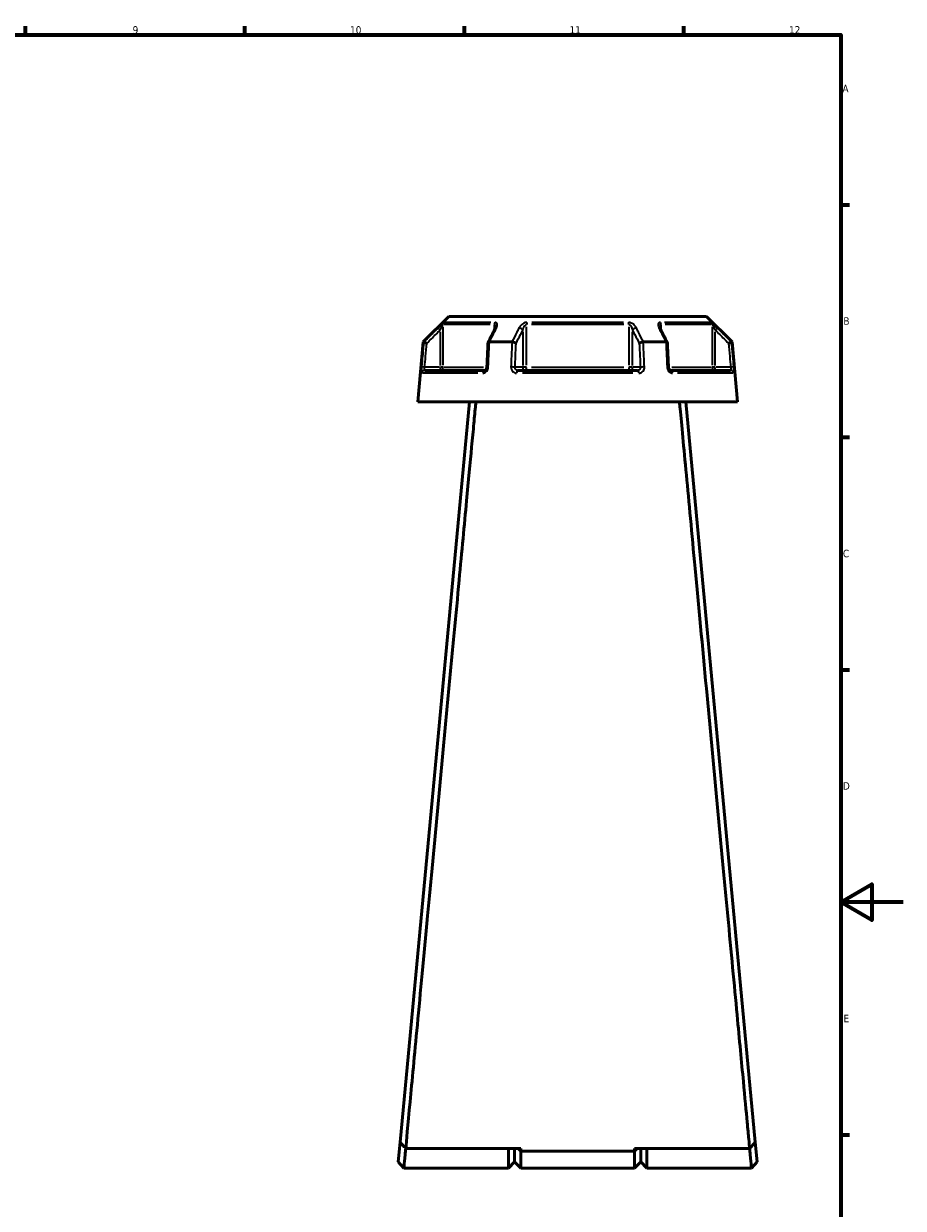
# Model space of a CAD drawing. Header units: millimetres. Extents: x 0 to 949, y -372 to 915.
# Tile 11 of 13: x 560 to 841, y 199 to 578. Entities that reach past the tile are written whole.
import ezdxf

# ---------------------------------------------------------------- set-up
doc = ezdxf.new("R2010")
doc.units = ezdxf.units.MM
for name, color, linetype, lineweight in [('Border (ANSI)', 7, 'Continuous', 70), ('Visible (ANSI)', 7, 'Continuous', 50), ('Visible Narrow (ANSI)', 7, 'Continuous', 35)]:
    doc.layers.add(name, color=color, linetype=linetype, lineweight=lineweight)
doc.styles.add('Note Text (ANSI)', font='tahoma.ttf')

# ---------------------------------------------------------------- blocks, each defined once
blk = doc.blocks.new('Borders Default Border')
at = {"layer": 'Border (ANSI)'}
for p, q in [((560.67, 574), (560.67, 576.8)), ((630.75, 574), (630.75, 576.8)), ((700.83, 574), (700.83, 576.8)), ((770.92, 574), (770.92, 576.8)), ((821, 519.75), (823.8, 519.75)), ((821, 445.5), (823.8, 445.5)), ((821, 371.25), (823.8, 371.25)), ((821, 222.75), (823.8, 222.75))]:
    blk.add_line(p, q, dxfattribs=at)
at = {"layer": 'Border (ANSI)', "flags": 128}
for points in [[(20, 20), (20, 574), (821, 574), (821, 20), (20, 20)], [(841, 297), (821, 297), (831, 302.77), (831, 291.23), (821, 297)]]:
    blk.add_lwpolyline(points, dxfattribs=at)
at = {"layer": 'Border (ANSI)', "color": 5, "true_color": 0x0000ff, "char_height": 2.4, "attachment_point": 7, "style": 'Note Text (ANSI)'}
for s, insert in [('9', (594.92, 574.35)), ('10', (664.35, 574.35)), ('11', (734.43, 574.4)), ('12', (804.52, 574.4)), ('A', (821.58, 555.68)), ('B', (821.87, 481.43)), ('C', (821.71, 407.13)), ('D', (821.72, 332.93)), ('E', (821.91, 258.68))]:
    blk.add_mtext(s, dxfattribs=dict(at, insert=insert))

msp = doc.modelspace()

# ---------------------------------------------------------------- linework, layer by layer
at = {"layer": 'Visible (ANSI)'}
for p, q in [((695.86, 484.1), (687.69, 475.94)), ((695.86, 484.1), (778.19, 484.1)), ((778.19, 484.1), (786.36, 475.94)), ((687.69, 475.94), (686.03, 456.87)), ((687.69, 475.94), (687.87, 475.94)), ((708.85, 475.94), (716.05, 475.94)), ((758, 475.94), (765.21, 475.94)), ((786.18, 475.94), (786.36, 475.94)), ((786.36, 475.94), (788.03, 456.87)), ((688.2, 466.87), (707.33, 466.87)), ((717.89, 466.87), (756.16, 466.87)), ((766.72, 466.87), (785.86, 466.87)), ((702.53, 456.87), (680.3, 220.38)), ((686.03, 456.87), (788.03, 456.87)), ((793.75, 220.38), (771.53, 456.87)), ((680.3, 220.38), (679.71, 214.1)), ((794.34, 214.1), (793.75, 220.38)), ((718.9, 218.36), (682.11, 218.36)), ((714.9, 212.1), (714.9, 218.36)), ((716.9, 218.36), (716.9, 214.1)), ((716.9, 214.1), (716.9, 218.36)), ((718.02, 218.36), (718.9, 217.52)), ((718.9, 218.36), (718.9, 217.52)), ((718.9, 217.52), (718.9, 212.1)), ((755.15, 217.52), (718.9, 217.52)), ((791.94, 218.36), (755.15, 218.36)), ((756.03, 218.36), (755.15, 217.52)), ((755.15, 217.52), (755.15, 218.36)), ((755.15, 212.1), (755.15, 217.52)), ((757.15, 214.1), (757.15, 218.36)), ((757.15, 218.36), (757.15, 214.1)), ((759.15, 218.36), (759.15, 212.1)), ((681.53, 212.1), (679.71, 214.1)), ((714.9, 212.1), (681.53, 212.1)), ((716.9, 214.1), (714.9, 212.1)), ((716.9, 214.1), (718.9, 212.1)), ((755.15, 212.1), (718.9, 212.1)), ((757.15, 214.1), (755.15, 212.1)), ((757.15, 214.1), (759.15, 212.1)), ((792.53, 212.1), (759.15, 212.1)), ((794.34, 214.1), (792.53, 212.1))]:
    msp.add_line(p, q, dxfattribs=at)
for centre, major_axis, ratio, start_param, end_param in [((6939.14, -11597.89), (204.22, -17045.28), 0.508867, 3.918816, 3.919183), ((-5349.19, -11370.52), (201.71, 16724.34), 0.508925, 5.505632, 5.506006)]:
    msp.add_ellipse(centre, major_axis=major_axis, ratio=ratio, start_param=start_param, end_param=end_param, dxfattribs=at)
for points, knots in [([(710.78, 480.7), (710.78, 480.69), (710.78, 480.67), (710.77, 480.62), (710.77, 480.59), (710.75, 480.52), (710.74, 480.49), (710.71, 480.41), (710.7, 480.36), (710.66, 480.28), (710.64, 480.23), (710.62, 480.18)], [0.2026599, 0.2026599, 0.2026599, 0.2026599, 0.2312111, 0.2312111, 0.2597623, 0.2597623, 0.2883136, 0.2883136, 0.3168648, 0.3168648, 0.345416, 0.345416, 0.345416, 0.345416]), ([(763.43, 480.18), (763.41, 480.23), (763.39, 480.28), (763.35, 480.36), (763.34, 480.41), (763.31, 480.49), (763.3, 480.52), (763.29, 480.59), (763.28, 480.62), (763.27, 480.67), (763.27, 480.69), (763.27, 480.7)], [0, 0, 0, 0, 0.0285514, 0.0285514, 0.0571028, 0.0571028, 0.0856542, 0.0856542, 0.1142056, 0.1142056, 0.1427569, 0.1427569, 0.1427569, 0.1427569]), ([(688.83, 475.49), (688.83, 475.49), (688.83, 475.49), (688.71, 475.54), (688.59, 475.6), (688.37, 475.7), (688.27, 475.75), (688.09, 475.83), (688.02, 475.87), (687.91, 475.92), (687.88, 475.93), (687.87, 475.94)], [-0.1539536, -0.1539536, -0.1539536, -0.1539536, -0.1534779, -0.1534779, -0.1142003, -0.1142003, -0.0754364, -0.0754364, -0.0369534, -0.0369534, 0, 0, 0, 0]), ([(708.39, 475.71), (708.36, 475.19), (708.34, 474.67), (708.3, 473.63), (708.27, 473.11), (708.23, 472.08), (708.2, 471.56), (708.16, 470.52), (708.14, 470), (708.09, 468.96), (708.07, 468.44), (708.05, 467.92)], [0.7190295, 0.7190295, 0.7190295, 0.7190295, 0.8754989, 0.8754989, 1.0319683, 1.0319683, 1.1884377, 1.1884377, 1.3449072, 1.3449072, 1.5013766, 1.5013766, 1.5013766, 1.5013766]), ([(708.82, 475.94), (708.72, 475.93), (708.64, 475.92), (708.49, 475.87), (708.44, 475.83), (708.4, 475.77), (708.39, 475.74), (708.39, 475.71)], [-0.15383747, -0.15383747, -0.15383747, -0.15383747, -0.11679744, -0.11679744, -0.078224, -0.078224, -0.05525544, -0.05525544, -0.05525544, -0.05525544]), ([(717.35, 475.49), (717.35, 475.49), (717.34, 475.49), (717.28, 475.54), (717.2, 475.6), (717.02, 475.7), (716.91, 475.75), (716.67, 475.83), (716.55, 475.87), (716.3, 475.92), (716.18, 475.93), (716.07, 475.94)], [-0.1539536, -0.1539536, -0.1539536, -0.1539536, -0.1534782, -0.1534782, -0.1142004, -0.1142004, -0.0754369, -0.0754369, -0.0369535, -0.0369535, 0, 0, 0, 0]), ([(757.98, 475.94), (757.87, 475.93), (757.75, 475.92), (757.5, 475.87), (757.38, 475.83), (757.14, 475.75), (757.04, 475.7), (756.85, 475.6), (756.77, 475.54), (756.71, 475.49), (756.71, 475.49), (756.71, 475.49)], [-0.1538375, -0.1538375, -0.1538375, -0.1538375, -0.1167974, -0.1167974, -0.078224, -0.078224, -0.0393698, -0.0393698, 0, 0, 0.0004765, 0.0004765, 0.0004765, 0.0004765]), ([(765.66, 475.71), (765.66, 475.74), (765.65, 475.77), (765.61, 475.83), (765.56, 475.87), (765.42, 475.92), (765.33, 475.93), (765.23, 475.94)], [-0.09835181, -0.09835181, -0.09835181, -0.09835181, -0.07543689, -0.07543689, -0.03695354, -0.03695354, 0, 0, 0, 0]), ([(766.01, 467.92), (765.98, 468.44), (765.96, 468.96), (765.92, 470), (765.89, 470.52), (765.85, 471.56), (765.82, 472.08), (765.78, 473.11), (765.76, 473.63), (765.71, 474.67), (765.69, 475.19), (765.66, 475.71)], [1.2046153, 1.2046153, 1.2046153, 1.2046153, 1.3610848, 1.3610848, 1.5175542, 1.5175542, 1.6740236, 1.6740236, 1.830493, 1.830493, 1.9869624, 1.9869624, 1.9869624, 1.9869624]), ([(785.22, 475.49), (785.22, 475.49), (785.22, 475.49), (785.34, 475.54), (785.46, 475.6), (785.68, 475.7), (785.78, 475.75), (785.96, 475.83), (786.03, 475.87), (786.14, 475.92), (786.17, 475.93), (786.18, 475.94)], [-0.0004767, -0.0004767, -0.0004767, -0.0004767, 0, 0, 0.0393696, 0.0393696, 0.0782243, 0.0782243, 0.1167973, 0.1167973, 0.1538372, 0.1538372, 0.1538372, 0.1538372]), ([(708.05, 467.92), (708.04, 467.82), (708.03, 467.72), (707.98, 467.53), (707.94, 467.44), (707.86, 467.27), (707.81, 467.2), (707.71, 467.07), (707.66, 467.02), (707.55, 466.94), (707.5, 466.92), (707.4, 466.88), (707.36, 466.87), (707.33, 466.87)], [0, 0, 0, 0, 0.05067, 0.05067, 0.1008469, 0.1008469, 0.1507669, 0.1507669, 0.2013876, 0.2013876, 0.2558643, 0.2558643, 0.3148109, 0.3148109, 0.3148109, 0.3148109]), ([(766.72, 466.87), (766.69, 466.87), (766.64, 466.88), (766.53, 466.92), (766.47, 466.96), (766.35, 467.06), (766.3, 467.12), (766.2, 467.26), (766.15, 467.34), (766.08, 467.52), (766.05, 467.61), (766.02, 467.78), (766.01, 467.85), (766.01, 467.92)], [0, 0, 0, 0, 0.0629627, 0.0629627, 0.1259254, 0.1259254, 0.1789306, 0.1789306, 0.2291594, 0.2291594, 0.2791074, 0.2791074, 0.3148135, 0.3148135, 0.3148135, 0.3148135]), ([(682.11, 218.36), (682.33, 220.6), (682.8, 225.69), (684.13, 239.76), (684.91, 248.08), (686.79, 268.05), (687.9, 279.87), (690.17, 303.99), (691.31, 316.1), (692.46, 328.4), (693.04, 334.55), (693.62, 340.74), (694.78, 353.08), (695.36, 359.22), (696.49, 371.31), (697.05, 377.26), (698.14, 388.84), (698.67, 394.47), (699.61, 404.46), (700.02, 408.89), (700.82, 417.34), (701.19, 421.37), (702.16, 431.61), (702.7, 437.38), (703.42, 445.1), (703.66, 447.61), (704.08, 452.09), (704.26, 454.06), (704.46, 456.14), (704.49, 456.51), (704.53, 456.87)], [0.147756, 0.147756, 0.147756, 0.147756, 0.520565, 0.520565, 0.839746, 0.839746, 1.176353, 1.176353, 1.477652, 1.477652, 1.477652, 1.628301, 1.628301, 1.77895, 1.77895, 1.9296, 1.9296, 2.080249, 2.080249, 2.208301, 2.208301, 2.336353, 2.336353, 2.554041, 2.554041, 2.675173, 2.675173, 2.796304, 2.796304, 2.824508, 2.824508, 2.824508, 2.824508]), ([(769.53, 456.87), (769.59, 456.17), (769.66, 455.41), (770.21, 449.57), (770.89, 442.37), (772.53, 424.89), (773.48, 414.79), (775.63, 391.79), (776.86, 378.76), (779.26, 353.17), (780.43, 340.7), (781.59, 328.4), (782.17, 322.25), (782.74, 316.15), (783.87, 304.17), (784.42, 298.29), (785.49, 286.9), (786.01, 281.39), (787, 270.84), (787.47, 265.81), (788.3, 257.05), (788.66, 253.25), (789.33, 246.13), (789.64, 242.82), (790.41, 234.61), (790.82, 230.24), (791.35, 224.61), (791.52, 222.8), (791.78, 220.07), (791.87, 219.07), (791.94, 218.36)], [-2.824508, -2.824508, -2.824508, -2.824508, -2.769571, -2.769571, -2.433798, -2.433798, -2.115286, -2.115286, -1.77895, -1.77895, -1.477652, -1.477652, -1.477652, -1.327002, -1.327002, -1.176353, -1.176353, -1.025704, -1.025704, -0.875054, -0.875054, -0.747002, -0.747002, -0.61895, -0.61895, -0.401262, -0.401262, -0.266266, -0.266266, -0.147756, -0.147756, -0.147756, -0.147756]), ([(682.11, 218.36), (681.81, 218.7), (681.51, 219.03), (680.91, 219.71), (680.61, 220.04), (680.3, 220.38)], [-0.2710257, -0.2710257, -0.2710257, -0.2710257, -0.135519, -0.135519, 0, 0, 0, 0]), ([(793.75, 220.38), (793.45, 220.04), (793.15, 219.71), (792.54, 219.03), (792.24, 218.7), (791.94, 218.36)], [-0.2710257, -0.2710257, -0.2710257, -0.2710257, -0.1355066, -0.1355066, 0, 0, 0, 0]), ([(681.53, 212.11), (681.53, 212.11), (681.55, 212.36), (681.66, 213.56), (681.78, 214.78), (681.99, 216.99), (682.05, 217.65), (682.12, 218.36)], [-3.1415927, -3.1415927, -3.1415927, -3.1415927, -2.8090072, -2.8090072, -2.3277113, -2.3277113, -2.1441044, -2.1441044, -2.1441044, -2.1441044]), ([(791.93, 218.36), (792, 217.65), (792.06, 216.99), (792.27, 214.78), (792.39, 213.56), (792.5, 212.36), (792.53, 212.11), (792.53, 212.11)], [2.1441044, 2.1441044, 2.1441044, 2.1441044, 2.3277113, 2.3277113, 2.8090072, 2.8090072, 3.1415927, 3.1415927, 3.1415927, 3.1415927])]:
    msp.add_open_spline(points, degree=3, knots=knots, dxfattribs=at)
for points in [[(687.87, 475.94), (687.87, 475.94), (687.87, 475.94), (687.87, 475.94)], [(708.82, 475.94), (708.83, 475.94), (708.84, 475.94), (708.85, 475.94)], [(716.05, 475.94), (716.06, 475.94), (716.07, 475.94), (716.07, 475.94)], [(757.98, 475.94), (757.99, 475.94), (757.99, 475.94), (758, 475.94)], [(765.21, 475.94), (765.21, 475.94), (765.22, 475.94), (765.23, 475.94)], [(786.18, 475.94), (786.18, 475.94), (786.18, 475.94), (786.18, 475.94)]]:
    msp.add_open_spline(points, degree=3, dxfattribs=at)
at = {"layer": 'Visible Narrow (ANSI)'}
for p, q in [((694.09, 468.56), (694.09, 480.82)), ((709.09, 481.5), (694.35, 481.5)), ((694.64, 482.21), (709.28, 482.21)), ((710.39, 481.42), (710.39, 479.83)), ((720.72, 468.56), (720.72, 480.82)), ((751.77, 481.5), (722.28, 481.5)), ((722.38, 482.21), (751.67, 482.21)), ((753.33, 480.82), (753.33, 468.56)), ((763.66, 479.83), (763.66, 481.42)), ((764.77, 482.21), (779.41, 482.21)), ((779.7, 481.5), (764.96, 481.5)), ((779.96, 480.82), (779.96, 468.56)), ((692.4, 480.44), (693.04, 479.79)), ((693.1, 479.14), (693.1, 468.47)), ((719.48, 479.14), (719.48, 468.47)), ((754.57, 468.47), (754.57, 479.14)), ((780.95, 468.47), (780.95, 479.14)), ((781.01, 479.79), (781.65, 480.44)), ((688.09, 467.88), (687.18, 467.96)), ((705.15, 465.96), (687.5, 465.96)), ((692.85, 467.87), (688.41, 467.87)), ((693.1, 467.8), (693.1, 466.88)), ((694.08, 467.87), (693.17, 467.87)), ((694.32, 467.87), (706.93, 467.87)), ((719.36, 467.87), (717.14, 467.87)), ((754.68, 465.96), (719.37, 465.96)), ((720.65, 467.87), (719.52, 467.87)), ((722.28, 467.87), (751.77, 467.87)), ((754.54, 467.87), (753.4, 467.87)), ((756.92, 467.87), (754.7, 467.87)), ((767.12, 467.87), (779.73, 467.87)), ((786.56, 465.96), (768.9, 465.96)), ((780.88, 467.87), (779.98, 467.87)), ((780.95, 466.88), (780.95, 467.8)), ((785.64, 467.87), (781.2, 467.87)), ((786.87, 467.96), (785.96, 467.88))]:
    msp.add_line(p, q, dxfattribs=at)
for centre, major_axis, ratio, start_param, end_param in [((695.08, 481.5), (0, -1), 0.990496, 3.966261, 4.673119), ((711.01, 481.5), (0, 1), 0.614363, 0.824668, 1.531526), ((721.1, 481.5), (0, -1), 0.376133, 3.966261, 4.673119), ((752.96, 481.5), (0, 1), 0.376133, 4.751659, 5.458517), ((763.04, 481.5), (0, -1), 0.614363, 1.610066, 2.316925), ((778.97, 481.5), (0, 1), 0.990496, 4.751659, 5.458517), ((711.51, 479.73), (-0.894, 0.449), 0.613699, 5.504894, 6.242223), ((718.61, 479.73), (-0.894, 0.449), 0.613699, 3.902629, 5.257163), ((755.44, 479.73), (-0.894, -0.449), 0.613699, 4.167615, 5.522149), ((762.54, 479.73), (0.894, 0.449), 0.613699, 0.040963, 0.778291), ((688.2, 465.87), (0, 1), 0.992287, 0.074176, 1.409353), ((693.1, 467.87), (0, -1), 0.990496, 0.07854, 1.492257), ((707.33, 465.87), (0, 1), 0.603497, 0.074176, 1.409353), ((709.04, 467.87), (-0.999, 0.044), 0.075742, 5.369153, 6.235078), ((716.15, 467.87), (0.999, -0.044), 0.075742, 0.599633, 1.938295), ((717.89, 465.87), (0, 1), 0.38879, 0.074176, 1.409353), ((720.34, 467.87), (0, -1), 0.866025, 4.790929, 6.204645), ((720.34, 467.87), (0, -1), 0.376133, 0.07854, 1.492257), ((753.71, 467.87), (0, -1), 0.376133, 4.790929, 6.204645), ((753.71, 467.87), (0, -1), 0.866025, 0.07854, 1.492257), ((756.16, 465.87), (0, 1), 0.38879, 4.873832, 6.209009), ((757.91, 467.87), (0.999, 0.044), 0.075742, 1.203298, 2.54196), ((765.01, 467.87), (0.999, 0.044), 0.075742, 0.048107, 0.914032), ((766.72, 465.87), (0, 1), 0.603497, 4.873832, 6.209009), ((780.95, 467.87), (0, -1), 0.990496, 4.790929, 6.204645), ((785.86, 465.87), (0, 1), 0.992287, 4.873832, 6.209009)]:
    msp.add_ellipse(centre, major_axis=major_axis, ratio=ratio, start_param=start_param, end_param=end_param, dxfattribs=at)
for points, knots in [([(694.38, 482.21), (694.35, 482.21), (694.27, 482.17), (693.94, 481.92), (693.59, 481.59), (692.95, 480.99), (692.67, 480.72), (692.39, 480.44)], [-0.3454164, -0.3454164, -0.3454164, -0.3454164, -0.2762086, -0.2762086, -0.1173418, -0.1173418, 0, 0, 0, 0]), ([(693.1, 479.73), (693.24, 480.01), (693.38, 480.28), (693.69, 480.89), (693.87, 481.21), (694.04, 481.46), (694.07, 481.5), (694.09, 481.5)], [0, 0, 0, 0, 0.1173418, 0.1173418, 0.2762086, 0.2762086, 0.3454164, 0.3454164, 0.3454164, 0.3454164]), ([(710.39, 481.5), (710.43, 481.5), (710.46, 481.5), (710.54, 481.47), (710.58, 481.44), (710.66, 481.33), (710.7, 481.25), (710.75, 481.07), (710.77, 480.98), (710.78, 480.82), (710.78, 480.76), (710.78, 480.7)], [0, 0, 0, 0, 0.0258517, 0.0258517, 0.0672144, 0.0672144, 0.1228891, 0.1228891, 0.1744529, 0.1744529, 0.2026599, 0.2026599, 0.2026599, 0.2026599]), ([(711.1, 480.44), (711.21, 480.66), (711.29, 480.88), (711.37, 481.27), (711.38, 481.43), (711.33, 481.69), (711.3, 481.78), (711.2, 481.96), (711.13, 482.04), (710.95, 482.14), (710.87, 482.18), (710.71, 482.21), (710.64, 482.21), (710.57, 482.21)], [-0.345416, -0.345416, -0.345416, -0.345416, -0.2514166, -0.2514166, -0.1744529, -0.1744529, -0.1228891, -0.1228891, -0.0672144, -0.0672144, -0.0258517, -0.0258517, 0, 0, 0, 0]), ([(720.83, 482.21), (720.63, 482.21), (720.41, 482.17), (719.68, 481.94), (719.23, 481.6), (718.65, 480.99), (718.46, 480.72), (718.32, 480.44)], [-0.3454168, -0.3454168, -0.3454168, -0.3454168, -0.2810905, -0.2810905, -0.1173418, -0.1173418, 0, 0, 0, 0]), ([(719.48, 479.73), (719.55, 480.01), (719.64, 480.28), (719.93, 480.9), (720.16, 481.23), (720.52, 481.47), (720.62, 481.5), (720.72, 481.5)], [0, 0, 0, 0, 0.1173418, 0.1173418, 0.2810905, 0.2810905, 0.3454168, 0.3454168, 0.3454168, 0.3454168]), ([(755.73, 480.44), (755.62, 480.66), (755.48, 480.88), (755.16, 481.27), (754.99, 481.43), (754.67, 481.69), (754.53, 481.78), (754.22, 481.96), (754.05, 482.04), (753.74, 482.14), (753.6, 482.18), (753.39, 482.21), (753.3, 482.21), (753.22, 482.21)], [-0.345416, -0.345416, -0.345416, -0.345416, -0.2513157, -0.2513157, -0.1744041, -0.1744041, -0.1229221, -0.1229221, -0.0672144, -0.0672144, -0.0258517, -0.0258517, 0, 0, 0, 0]), ([(753.33, 481.5), (753.37, 481.5), (753.41, 481.5), (753.52, 481.47), (753.59, 481.44), (753.74, 481.33), (753.82, 481.25), (753.98, 481.07), (754.04, 480.98), (754.2, 480.72), (754.29, 480.56), (754.45, 480.18), (754.52, 479.96), (754.57, 479.73)], [0, 0, 0, 0, 0.0258517, 0.0258517, 0.0672144, 0.0672144, 0.1229221, 0.1229221, 0.1744041, 0.1744041, 0.2513157, 0.2513157, 0.345416, 0.345416, 0.345416, 0.345416]), ([(763.48, 482.21), (763.31, 482.21), (763.17, 482.18), (762.75, 481.95), (762.66, 481.61), (762.72, 480.99), (762.81, 480.72), (762.95, 480.44)], [-0.3454168, -0.3454168, -0.3454168, -0.3454168, -0.2827888, -0.2827888, -0.1173418, -0.1173418, 0, 0, 0, 0]), ([(763.27, 480.7), (763.27, 481), (763.32, 481.26), (763.5, 481.47), (763.58, 481.5), (763.66, 481.5)], [0.1427569, 0.1427569, 0.1427569, 0.1427569, 0.2827888, 0.2827888, 0.3454168, 0.3454168, 0.3454168, 0.3454168]), ([(781.66, 480.44), (781.44, 480.66), (781.21, 480.89), (780.81, 481.27), (780.64, 481.43), (780.36, 481.69), (780.25, 481.78), (780.05, 481.96), (779.95, 482.04), (779.81, 482.14), (779.76, 482.18), (779.7, 482.21), (779.69, 482.21), (779.67, 482.21)], [-0.3454158, -0.3454158, -0.3454158, -0.3454158, -0.2508172, -0.2508172, -0.1741557, -0.1741557, -0.1230504, -0.1230504, -0.0672144, -0.0672144, -0.0258517, -0.0258517, 0, 0, 0, 0]), ([(779.96, 481.5), (779.97, 481.5), (779.98, 481.5), (780.01, 481.47), (780.03, 481.44), (780.1, 481.33), (780.15, 481.25), (780.25, 481.07), (780.31, 480.98), (780.44, 480.73), (780.53, 480.56), (780.73, 480.18), (780.84, 479.96), (780.95, 479.73)], [0, 0, 0, 0, 0.0258517, 0.0258517, 0.0672144, 0.0672144, 0.1230504, 0.1230504, 0.1741557, 0.1741557, 0.2508172, 0.2508172, 0.3454158, 0.3454158, 0.3454158, 0.3454158]), ([(692.39, 480.44), (691.92, 479.97), (691.45, 479.5), (690.98, 479.03), (690.06, 478.11), (689.14, 477.2), (688.1, 476.17), (687.98, 476.05), (687.87, 475.94)], [-0.9791356, -0.9791356, -0.9791356, -0.9791356, -0.7792456, -0.7792456, -0.7792456, -0.3896228, -0.3896228, -0.3406539, -0.3406539, -0.3406539, -0.3406539]), ([(688.83, 475.49), (688.86, 475.52), (688.89, 475.55), (689.84, 476.49), (690.76, 477.41), (691.68, 478.32), (692.15, 478.79), (692.63, 479.26), (693.1, 479.73)], [0.3771163, 0.3771163, 0.3771163, 0.3771163, 0.3896228, 0.3896228, 0.7792456, 0.7792456, 0.7792456, 0.9791356, 0.9791356, 0.9791356, 0.9791356]), ([(708.85, 475.94), (709.36, 476.97), (709.88, 478), (710.4, 479.03), (710.63, 479.5), (710.87, 479.97), (711.1, 480.44)], [-1.3998325, -1.3998325, -1.3998325, -1.3998325, -0.9612504, -0.9612504, -0.9612504, -0.7613508, -0.7613508, -0.7613508, -0.7613508]), ([(718.32, 480.44), (718.08, 479.97), (717.84, 479.5), (717.61, 479.03), (717.09, 478), (716.57, 476.97), (716.05, 475.94)], [-1.9633043, -1.9633043, -1.9633043, -1.9633043, -1.7634161, -1.7634161, -1.7634161, -1.3248226, -1.3248226, -1.3248226, -1.3248226]), ([(717.35, 475.49), (717.82, 476.43), (718.3, 477.38), (718.77, 478.32), (719.01, 478.79), (719.24, 479.26), (719.48, 479.73)], [1.3612851, 1.3612851, 1.3612851, 1.3612851, 1.7634161, 1.7634161, 1.7634161, 1.9633043, 1.9633043, 1.9633043, 1.9633043]), ([(754.57, 479.73), (754.81, 479.26), (755.05, 478.79), (755.28, 478.32), (755.76, 477.38), (756.23, 476.43), (756.71, 475.49)], [0.7613508, 0.7613508, 0.7613508, 0.7613508, 0.961239, 0.961239, 0.961239, 1.3633701, 1.3633701, 1.3633701, 1.3633701]), ([(758, 475.94), (757.48, 476.97), (756.96, 478), (756.44, 479.03), (756.21, 479.5), (755.97, 479.97), (755.73, 480.44)], [-1.3998325, -1.3998325, -1.3998325, -1.3998325, -0.961239, -0.961239, -0.961239, -0.7613508, -0.7613508, -0.7613508, -0.7613508]), ([(762.95, 480.44), (763.19, 479.97), (763.42, 479.5), (763.66, 479.03), (764.17, 478), (764.69, 476.97), (765.21, 475.94)], [-1.9633043, -1.9633043, -1.9633043, -1.9633043, -1.7634783, -1.7634783, -1.7634783, -1.3248226, -1.3248226, -1.3248226, -1.3248226]), ([(780.95, 479.73), (781.43, 479.26), (781.9, 478.79), (782.37, 478.32), (783.29, 477.41), (784.21, 476.49), (785.16, 475.55), (785.19, 475.52), (785.22, 475.49)], [0.7613508, 0.7613508, 0.7613508, 0.7613508, 0.9611673, 0.9611673, 0.9611673, 1.3508268, 1.3508268, 1.3633701, 1.3633701, 1.3633701, 1.3633701]), ([(786.18, 475.94), (786.07, 476.05), (785.95, 476.17), (784.92, 477.2), (784, 478.12), (783.07, 479.03), (782.6, 479.5), (782.13, 479.97), (781.66, 480.44)], [-1.3998325, -1.3998325, -1.3998325, -1.3998325, -1.3508268, -1.3508268, -0.9611673, -0.9611673, -0.9611673, -0.7613508, -0.7613508, -0.7613508, -0.7613508]), ([(687.87, 475.94), (687.74, 474.43), (687.61, 472.93), (687.48, 471.42), (687.37, 470.27), (687.27, 469.12), (687.17, 467.96)], [-2.0050197, -2.0050197, -2.0050197, -2.0050197, -1.5521128, -1.5521128, -1.5521128, -1.2046153, -1.2046153, -1.2046153, -1.2046153]), ([(688.16, 467.87), (688.27, 469.03), (688.37, 470.18), (688.47, 471.34), (688.59, 472.72), (688.71, 474.1), (688.83, 475.49)], [1.2046153, 1.2046153, 1.2046153, 1.2046153, 1.5521128, 1.5521128, 1.5521128, 1.9686693, 1.9686693, 1.9686693, 1.9686693]), ([(708.48, 467.96), (708.53, 469.12), (708.58, 470.27), (708.63, 471.42), (708.69, 472.93), (708.76, 474.43), (708.82, 475.94)], [-1.5013766, -1.5013766, -1.5013766, -1.5013766, -1.1538791, -1.1538791, -1.1538791, -0.7009723, -0.7009723, -0.7009723, -0.7009723]), ([(716.07, 475.94), (716.01, 474.43), (715.94, 472.93), (715.87, 471.42), (715.82, 470.27), (715.77, 469.12), (715.72, 467.96)], [-2.0050197, -2.0050197, -2.0050197, -2.0050197, -1.5521128, -1.5521128, -1.5521128, -1.2046153, -1.2046153, -1.2046153, -1.2046153]), ([(717.01, 467.87), (717.06, 469.03), (717.11, 470.18), (717.16, 471.34), (717.22, 472.72), (717.29, 474.1), (717.35, 475.49)], [1.2046153, 1.2046153, 1.2046153, 1.2046153, 1.5521128, 1.5521128, 1.5521128, 1.9686693, 1.9686693, 1.9686693, 1.9686693]), ([(756.71, 475.49), (756.77, 474.1), (756.83, 472.72), (756.89, 471.34), (756.94, 470.18), (756.99, 469.03), (757.04, 467.87)], [0.7373226, 0.7373226, 0.7373226, 0.7373226, 1.1538791, 1.1538791, 1.1538791, 1.5013766, 1.5013766, 1.5013766, 1.5013766]), ([(758.33, 467.96), (758.28, 469.12), (758.23, 470.27), (758.18, 471.42), (758.11, 472.93), (758.05, 474.43), (757.98, 475.94)], [-1.5013766, -1.5013766, -1.5013766, -1.5013766, -1.1538791, -1.1538791, -1.1538791, -0.7009723, -0.7009723, -0.7009723, -0.7009723]), ([(765.23, 475.94), (765.29, 474.43), (765.36, 472.93), (765.42, 471.42), (765.48, 470.27), (765.53, 469.12), (765.58, 467.96)], [-2.0050197, -2.0050197, -2.0050197, -2.0050197, -1.5521127, -1.5521127, -1.5521127, -1.2046153, -1.2046153, -1.2046153, -1.2046153]), ([(785.22, 475.49), (785.34, 474.1), (785.46, 472.72), (785.58, 471.34), (785.69, 470.18), (785.79, 469.03), (785.89, 467.87)], [0.7373226, 0.7373226, 0.7373226, 0.7373226, 1.1538792, 1.1538792, 1.1538792, 1.5013766, 1.5013766, 1.5013766, 1.5013766]), ([(786.88, 467.96), (786.78, 469.12), (786.68, 470.27), (786.58, 471.42), (786.44, 472.93), (786.31, 474.43), (786.18, 475.94)], [-1.5013766, -1.5013766, -1.5013766, -1.5013766, -1.1538792, -1.1538792, -1.1538792, -0.7009723, -0.7009723, -0.7009723, -0.7009723]), ([(687.17, 467.96), (687.13, 467.49), (687.1, 467.02), (687.1, 466.39), (687.11, 466.19), (687.16, 466), (687.18, 465.96), (687.21, 465.96)], [-0.3148129, -0.3148129, -0.3148129, -0.3148129, -0.1729885, -0.1729885, -0.066534, -0.066534, 0, 0, 0, 0]), ([(688.2, 466.87), (688.17, 466.87), (688.15, 466.89), (688.1, 466.99), (688.09, 467.09), (688.1, 467.4), (688.12, 467.64), (688.16, 467.87)], [0, 0, 0, 0, 0.066534, 0.066534, 0.1729885, 0.1729885, 0.3148129, 0.3148129, 0.3148129, 0.3148129]), ([(706.73, 465.96), (707.08, 465.96), (707.43, 466.1), (707.92, 466.52), (708.09, 466.73), (708.31, 467.16), (708.38, 467.36), (708.45, 467.7), (708.47, 467.83), (708.48, 467.96)], [-0.3148109, -0.3148109, -0.3148109, -0.3148109, -0.1865568, -0.1865568, -0.1036426, -0.1036426, -0.0398626, -0.0398626, 0, 0, 0, 0]), ([(715.72, 467.96), (715.71, 467.67), (715.75, 467.38), (715.97, 466.82), (716.17, 466.55), (716.6, 466.19), (716.82, 466.08), (717.2, 465.98), (717.35, 465.96), (717.51, 465.96)], [-0.314814, -0.314814, -0.314814, -0.314814, -0.2278058, -0.2278058, -0.1265588, -0.1265588, -0.0486765, -0.0486765, 0, 0, 0, 0]), ([(717.89, 466.87), (717.81, 466.87), (717.74, 466.88), (717.54, 466.93), (717.43, 466.99), (717.21, 467.17), (717.12, 467.3), (717.02, 467.59), (717, 467.73), (717.01, 467.87)], [0, 0, 0, 0, 0.0486765, 0.0486765, 0.1265588, 0.1265588, 0.2278058, 0.2278058, 0.314814, 0.314814, 0.314814, 0.314814]), ([(757.04, 467.87), (757.05, 467.81), (757.05, 467.74), (757.03, 467.57), (757, 467.47), (756.9, 467.26), (756.82, 467.16), (756.57, 466.94), (756.37, 466.87), (756.16, 466.87)], [0, 0, 0, 0, 0.0398263, 0.0398263, 0.1035483, 0.1035483, 0.1863869, 0.1863869, 0.314811, 0.314811, 0.314811, 0.314811]), ([(756.55, 465.96), (756.95, 465.96), (757.34, 466.1), (757.85, 466.52), (758.02, 466.73), (758.22, 467.16), (758.28, 467.36), (758.33, 467.7), (758.34, 467.83), (758.33, 467.96)], [-0.314811, -0.314811, -0.314811, -0.314811, -0.1863869, -0.1863869, -0.1035483, -0.1035483, -0.0398263, -0.0398263, 0, 0, 0, 0]), ([(765.58, 467.96), (765.58, 467.86), (765.59, 467.75), (765.69, 467.23), (765.87, 466.84), (766.33, 466.32), (766.58, 466.15), (766.99, 465.99), (767.16, 465.96), (767.32, 465.96)], [-0.3148135, -0.3148135, -0.3148135, -0.3148135, -0.282847, -0.282847, -0.1571372, -0.1571372, -0.0604374, -0.0604374, 0, 0, 0, 0]), ([(785.89, 467.87), (785.9, 467.81), (785.91, 467.74), (785.93, 467.58), (785.95, 467.48), (785.96, 467.26), (785.96, 467.16), (785.95, 466.97), (785.92, 466.9), (785.87, 466.88), (785.86, 466.87), (785.86, 466.87)], [0, 0, 0, 0, 0.0395748, 0.0395748, 0.1028944, 0.1028944, 0.1852099, 0.1852099, 0.2922201, 0.2922201, 0.3148111, 0.3148111, 0.3148111, 0.3148111]), ([(786.84, 465.96), (786.85, 465.96), (786.86, 465.97), (786.91, 466.01), (786.94, 466.15), (786.95, 466.53), (786.95, 466.74), (786.94, 467.16), (786.93, 467.36), (786.9, 467.7), (786.89, 467.83), (786.88, 467.96)], [-0.3148111, -0.3148111, -0.3148111, -0.3148111, -0.2922201, -0.2922201, -0.1852099, -0.1852099, -0.1028944, -0.1028944, -0.0395748, -0.0395748, 0, 0, 0, 0])]:
    msp.add_open_spline(points, degree=3, knots=knots, dxfattribs=at)

# ---------------------------------------------------------------- block references
msp.add_blockref('Borders Default Border', (0, 0))

doc.saveas('drawing.dxf')
